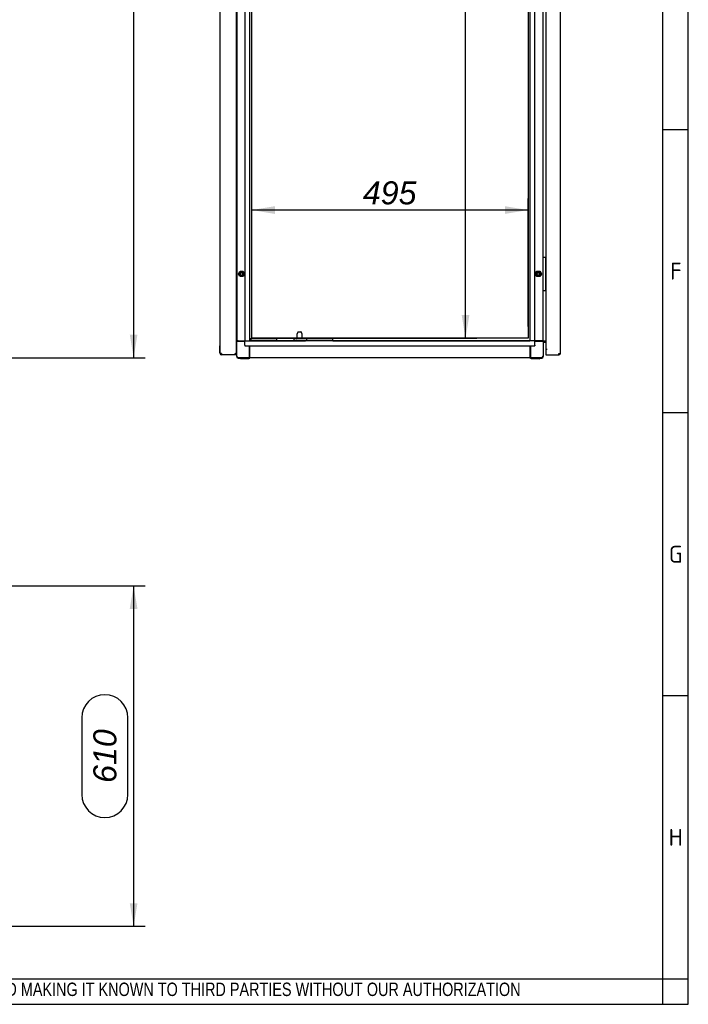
# Model space of a CAD drawing. Extents: x -10 to 412, y 11 to 308.
# Tile 6 of 9: x 332 to 412, y 11 to 129. Entities that reach past the tile are written whole.
import ezdxf
from ezdxf.lldxf.tags import DXFTag

# ---------------------------------------------------------------- set-up
doc = ezdxf.new("R2010")
doc.units = 0
doc.layers.get('0').update_dxf_attribs({"linetype": 'CONTINUOUS'})
for name, color, linetype in [('_TRANSLATION', 7, 'CONTINUOUS'), ('AE00198_03', 7, 'CONTINUOUS'), ('AE00219_00', 7, 'CONTINUOUS'), ('AE00219_03', 7, 'CONTINUOUS'), ('AE00368_00', 7, 'CONTINUOUS'), ('AE00500_10', 7, 'CONTINUOUS'), ('DEFAULT', 7, 'CONTINUOUS'), ('DV3__TRANSLATION', 7, 'CONTINUOUS'), ('F0000000_08', 7, 'CONTINUOUS'), ('F0000001_34', 7, 'CONTINUOUS'), ('F0000001_35', 7, 'CONTINUOUS'), ('F0000001_41', 7, 'CONTINUOUS'), ('M0000000_06', 7, 'CONTINUOUS'), ('M0000000_14', 7, 'CONTINUOUS'), ('M0000000_39', 7, 'CONTINUOUS'), ('M0000000_40', 7, 'CONTINUOUS'), ('M0000000_52', 7, 'CONTINUOUS'), ('M0000000_57', 7, 'CONTINUOUS')]:
    doc.layers.add(name, color=color, linetype=linetype)
doc.styles.add('SEACAD_ARIAL', font='arial.ttf')
doc.styles.add('SEACAD_ARIALI', font='ariali.ttf')
tags = doc.linetypes.add('CENTER2', pattern=[28.575, 19.05, -3.175, 3.175, -3.175]).pattern_tags.tags
tags[10:11] = [DXFTag(74, 4), DXFTag(75, 0), DXFTag(340, '0'), DXFTag(46, 0.0), DXFTag(50, 0.0), DXFTag(44, 0.0), DXFTag(45, 0.0)]
tags[8:9] = [DXFTag(74, 4), DXFTag(75, 0), DXFTag(340, '0'), DXFTag(46, 0.0), DXFTag(50, 0.0), DXFTag(44, 0.0), DXFTag(45, 0.0)]
tags[6:7] = [DXFTag(74, 4), DXFTag(75, 0), DXFTag(340, '0'), DXFTag(46, 0.0), DXFTag(50, 0.0), DXFTag(44, 0.0), DXFTag(45, 0.0)]
tags[4:5] = [DXFTag(74, 4), DXFTag(75, 0), DXFTag(340, '0'), DXFTag(46, 0.0), DXFTag(50, 0.0), DXFTag(44, 0.0), DXFTag(45, 0.0)]
doc.dimstyles.new('ISO', dxfattribs={"dimtxt": 2.75, "dimasz": 2.75, "dimexe": 1.375, "dimexo": 1.375, "dimgap": 0.6875, "dimtad": 1, "dimdec": 1, "dimlfac": 15, "dimtxsty": 'SEACAD_ARIAL', "dimblk1": '_SE_FILLED', "dimblk2": '_SE_FILLED', "dimsah": 1, "dimcen": 1.375, "dimazin": 3, "dimtfac": 0.7, "dimtdec": 3, "dimtmove": 0, "dimatfit": 3})

# ---------------------------------------------------------------- blocks, each defined once
blk = doc.blocks.new('SE2')
at = {"layer": 'AE00198_03', "color": 7, "linetype": 'CONTINUOUS'}
for p, q in [((395.07, 100.06), (395.04, 100.06)), ((395.04, 99.36), (395.07, 99.36)), ((395.07, 97.06), (395.04, 97.06)), ((395.04, 96.36), (395.07, 96.36))]:
    blk.add_line(p, q, dxfattribs=at)
at = {"layer": 'AE00219_00', "color": 7, "linetype": 'CONTINUOUS'}
for p, q in [((360.38, 90.25), (360.41, 90.23)), ((360.41, 90.23), (360.81, 90.23)), ((360.41, 90.23), (360.41, 90.21)), ((360.81, 90.23), (360.83, 90.25)), ((360.81, 90.21), (360.81, 90.23)), ((362.05, 90.25), (362.07, 90.23)), ((362.07, 90.23), (362.47, 90.23)), ((362.07, 90.23), (362.07, 90.21)), ((362.47, 90.23), (362.49, 90.25)), ((362.47, 90.21), (362.47, 90.23)), ((367.05, 90.25), (367.07, 90.23)), ((367.47, 90.23), (367.07, 90.23)), ((367.07, 90.23), (367.07, 90.21)), ((367.47, 90.23), (367.49, 90.25)), ((367.47, 90.21), (367.47, 90.23)), ((368.72, 90.25), (368.74, 90.23)), ((369.14, 90.23), (368.74, 90.23)), ((368.74, 90.23), (368.74, 90.21)), ((369.14, 90.23), (369.16, 90.25)), ((369.14, 90.21), (369.14, 90.23))]:
    blk.add_line(p, q, dxfattribs=at)
at = {"layer": 'AE00219_03', "color": 7, "linetype": 'CONTINUOUS'}
for p, q in [((356.13, 97.11), (356.13, 96.31)), ((356.14, 97.11), (356.13, 97.11)), ((356.13, 96.31), (356.14, 96.31)), ((356.13, 88.81), (356.13, 89.61)), ((356.14, 89.61), (356.13, 89.61)), ((356.13, 88.81), (356.14, 88.81))]:
    blk.add_line(p, q, dxfattribs=at)
at = {"layer": 'AE00368_00', "color": 7, "linetype": 'CONTINUOUS'}
for p, q in [((359.93, 90.25), (359.93, 90.21)), ((361.29, 90.21), (361.29, 90.25)), ((361.59, 90.25), (361.59, 90.21)), ((362.95, 90.25), (362.91, 90.25)), ((362.95, 90.21), (362.95, 90.25)), ((366.59, 90.25), (366.59, 90.21)), ((367.95, 90.21), (367.95, 90.25)), ((368.26, 90.25), (368.26, 90.21)), ((369.62, 90.25), (369.57, 90.25)), ((369.62, 90.21), (369.62, 90.25))]:
    blk.add_line(p, q, dxfattribs=at)
for centre, start, end in [((360.18, 90.2), 16.7724, 90), ((361.03, 90.2), 90, 163.2276), ((361.85, 90.2), 16.7724, 90), ((362.7, 90.2), 90, 163.2276), ((366.85, 90.2), 16.6015, 90), ((367.7, 90.2), 90, 163.3985), ((368.51, 90.2), 16.6015, 90), ((369.37, 90.2), 90, 163.3985)]:
    blk.add_arc(centre, 0.0467, start, end, dxfattribs=at)
at = {"layer": 'AE00500_10', "color": 7, "linetype": 'CONTINUOUS'}
for p, q in [((358.11, 100.03), (358.14, 100.03)), ((358.14, 99.4), (358.11, 99.4)), ((358.35, 98.22), (358.52, 98.53)), ((358.52, 97.9), (358.35, 98.21)), ((358.42, 98.21), (358.56, 98.46)), ((358.56, 97.96), (358.42, 98.21)), ((358.53, 98.53), (358.89, 98.53)), ((358.89, 97.9), (358.53, 97.9)), ((358.56, 98.46), (358.85, 98.46)), ((358.85, 97.96), (358.56, 97.96)), ((358.85, 98.46), (359, 98.21)), ((359, 98.21), (358.85, 97.96)), ((358.89, 98.53), (359.07, 98.22)), ((359.07, 98.21), (358.89, 97.9)), ((393.81, 98.22), (393.99, 98.53)), ((393.99, 97.9), (393.81, 98.21)), ((393.88, 98.21), (394.03, 98.46)), ((394.03, 97.96), (393.88, 98.21)), ((393.99, 98.53), (394.35, 98.53)), ((394.35, 97.9), (393.99, 97.9)), ((394.03, 98.46), (394.32, 98.46)), ((394.32, 97.96), (394.03, 97.96)), ((394.32, 98.46), (394.46, 98.21)), ((394.46, 98.21), (394.32, 97.96)), ((394.35, 98.53), (394.53, 98.22)), ((394.53, 98.21), (394.35, 97.9)), ((358.11, 97.03), (358.14, 97.03)), ((358.14, 96.4), (358.11, 96.4))]:
    blk.add_line(p, q, dxfattribs=at)
for centre in [(358.71, 98.21), (394.17, 98.21)]:
    blk.add_circle(centre, 0.164, dxfattribs=at)
for centre, radius, start, end in [((358.35, 98.21), 0.00333, 150, 210), ((358.71, 98.21), 0.2, 75, 15), ((358.53, 98.52), 0.00333, 90, 150), ((358.53, 97.9), 0.00333, 210, 270), ((358.89, 98.52), 0.00333, 30, 90), ((358.89, 97.9), 0.00333, 270, 330), ((359.06, 98.21), 0.00333, 330, 30), ((393.82, 98.21), 0.00333, 150, 210), ((394.17, 98.21), 0.2, 75, 15), ((393.99, 98.52), 0.00333, 90, 150), ((393.99, 97.9), 0.00333, 210, 270), ((394.35, 98.52), 0.00333, 30, 90), ((394.35, 97.9), 0.00333, 270, 330), ((394.53, 98.21), 0.00333, 330, 30)]:
    blk.add_arc(centre, radius, start, end, dxfattribs=at)
at = {"layer": 'DV3__TRANSLATION', "color": 7, "linetype": 'CENTER2'}
for p, q in [((359.94, 90.55), (359.94, 219.21)), ((392.94, 219.21), (392.94, 90.55)), ((392.94, 90.55), (359.94, 90.55))]:
    blk.add_line(p, q, dxfattribs=at)
at = {"layer": 'F0000000_08', "color": 7, "linetype": 'CONTINUOUS'}
for p, q in [((394.74, 96.25), (394.74, 100.18)), ((394.77, 100.21), (394.81, 100.21)), ((394.81, 100.21), (394.97, 100.21)), ((394.97, 100.21), (395.01, 100.21)), ((395.01, 100.21), (395.01, 100.21)), ((395.02, 100.21), (395.01, 100.21)), ((395.04, 100.18), (395.04, 96.25)), ((395.05, 100.2), (395.07, 100.17)), ((394.81, 96.21), (394.77, 96.21)), ((394.97, 96.21), (394.81, 96.21)), ((395.01, 96.21), (394.97, 96.21)), ((395.01, 96.21), (395.01, 96.21)), ((395.07, 96.26), (395.05, 96.23))]:
    blk.add_line(p, q, dxfattribs=at)
for centre, start, end in [((394.77, 100.18), 90, 180), ((395.01, 100.18), 0, 90), ((395.02, 100.18), 36.8699, 90), ((394.77, 96.25), 180, 270), ((395.01, 96.25), 270, 0), ((395.02, 96.25), 270, 323.1301)]:
    blk.add_arc(centre, 0.0333, start, end, dxfattribs=at)
at = {"layer": 'F0000001_34', "color": 7, "linetype": 'CONTINUOUS'}
for p, q in [((395.07, 220.55), (395.07, 89.21)), ((396.81, 88.73), (396.81, 221.03)), ((395.23, 89.21), (395.07, 89.21)), ((395.07, 89.21), (395.07, 88.73)), ((395.22, 89.21), (395.07, 89.21)), ((395.07, 88.73), (395.07, 88.55)), ((395.07, 88.55), (396.62, 88.55)), ((395.22, 89.21), (395.23, 89.21)), ((395.23, 89.21), (395.23, 89.21)), ((396.62, 88.73), (396.81, 88.73)), ((396.62, 88.55), (396.62, 88.55))]:
    blk.add_line(p, q, dxfattribs=at)
for centre, radius, start, end in [((385.02, 88.72), 11.6, 359.1297, 0.0518), ((396.62, 88.73), 0.187, 270.0021, 359.9979)]:
    blk.add_arc(centre, radius, start, end, dxfattribs=at)
at = {"layer": 'F0000001_35', "color": 7, "linetype": 'CONTINUOUS'}
blk.add_open_spline([(395.08, 88.73), (395.07, 88.72), (395.07, 88.71), (395.07, 88.7)], degree=3, dxfattribs=at)
at = {"layer": 'F0000001_41', "color": 7, "linetype": 'CONTINUOUS'}
for p, q in [((356.14, 88.73), (356.14, 221.03)), ((358.11, 88.65), (358.11, 221.11)), ((356.33, 88.73), (356.14, 88.73)), ((356.14, 88.66), (356.15, 88.67)), ((358.01, 88.55), (356.33, 88.55)), ((356.33, 88.55), (356.33, 88.55)), ((358.01, 88.65), (357.92, 88.73)), ((358.01, 88.65), (357.92, 88.73)), ((358.01, 88.55), (358.01, 88.65)), ((358.11, 88.65), (358.01, 88.65)), ((358.11, 88.65), (358.01, 88.65)), ((358.11, 88.55), (358.01, 88.55)), ((358.11, 88.55), (358.11, 88.65))]:
    blk.add_line(p, q, dxfattribs=at)
for centre, radius, start, end in [((356.33, 88.73), 0.187, 180, 270), ((367.93, 88.72), 11.6, 179.9482, 180.8703)]:
    blk.add_arc(centre, radius, start, end, dxfattribs=at)
at = {"layer": 'M0000000_06', "color": 7, "linetype": 'CONTINUOUS'}
for p, q in [((358.31, 90.21), (358.11, 90.21)), ((358.31, 90.15), (358.11, 90.15)), ((358.14, 88.38), (358.14, 90.15)), ((358.31, 90.21), (359.11, 90.21)), ((359.11, 90.15), (358.31, 90.15)), ((359.64, 88.38), (359.64, 89.61)), ((359.71, 88.38), (359.71, 89.61)), ((393.17, 89.61), (393.17, 88.38)), ((393.24, 89.61), (393.24, 88.38)), ((394.57, 90.21), (393.77, 90.21)), ((394.57, 90.15), (393.77, 90.15)), ((394.79, 90.21), (394.57, 90.21)), ((394.79, 90.15), (394.57, 90.15)), ((394.74, 90.15), (394.74, 88.38)), ((394.79, 90.15), (394.79, 90.21)), ((394.79, 88.38), (394.79, 90.15)), ((358.09, 88.65), (358.09, 88.65)), ((358.09, 88.55), (358.09, 88.38)), ((359.64, 88.16), (359.64, 88.38)), ((359.71, 88.16), (359.71, 88.38)), ((393.17, 88.38), (393.17, 88.16)), ((393.24, 88.38), (393.24, 88.16)), ((359.64, 88.21), (358.31, 88.21)), ((358.31, 88.16), (358.57, 88.16)), ((358.57, 88.1), (358.57, 88.21)), ((358.71, 88.08), (358.59, 88.08)), ((359.44, 88.08), (358.71, 88.08)), ((359.56, 88.08), (359.44, 88.08)), ((359.57, 88.1), (359.57, 88.21)), ((359.57, 88.16), (359.64, 88.16)), ((359.64, 88.16), (359.71, 88.16)), ((393.24, 88.16), (393.17, 88.16)), ((394.57, 88.21), (393.24, 88.21)), ((393.24, 88.16), (393.31, 88.16)), ((393.31, 88.1), (393.31, 88.21)), ((393.44, 88.08), (393.32, 88.08)), ((394.17, 88.08), (393.44, 88.08)), ((394.29, 88.08), (394.17, 88.08)), ((394.31, 88.1), (394.31, 88.21)), ((394.31, 88.16), (394.57, 88.16))]:
    blk.add_line(p, q, dxfattribs=at)
for centre, radius, start, end in [((358.31, 88.38), 0.217, 180, 270), ((358.31, 88.38), 0.167, 180, 270), ((394.57, 88.38), 0.167, 270, 0), ((394.57, 88.38), 0.217, 270, 0), ((358.59, 88.1), 0.0167, 180, 270), ((359.56, 88.1), 0.0167, 270, 0), ((393.32, 88.1), 0.0167, 180, 270), ((394.29, 88.1), 0.0167, 270, 0)]:
    blk.add_arc(centre, radius, start, end, dxfattribs=at)
at = {"layer": 'M0000000_14', "color": 7, "linetype": 'CONTINUOUS'}
for p, q in [((358.14, 219.55), (358.14, 90.21)), ((359.11, 219.55), (359.11, 90.21)), ((359.71, 90.21), (359.71, 219.55)), ((393.17, 219.55), (393.17, 90.21)), ((393.77, 90.21), (393.77, 219.55)), ((394.74, 100.18), (394.74, 134.58)), ((394.74, 90.21), (394.74, 96.25)), ((359.19, 90.21), (359.11, 90.21)), ((359.19, 90.21), (359.46, 90.21)), ((359.46, 90.21), (359.71, 90.21)), ((393.42, 90.21), (393.17, 90.21)), ((393.69, 90.21), (393.42, 90.21)), ((393.69, 90.21), (393.77, 90.21)), ((394.79, 90.21), (394.83, 90.21)), ((394.83, 90.21), (395.07, 90.21))]:
    blk.add_line(p, q, dxfattribs=at)
at = {"layer": 'M0000000_39', "color": 7, "linetype": 'CONTINUOUS'}
for p, q in [((359.11, 89.97), (359.11, 90.21)), ((359.11, 89.7), (359.11, 89.97)), ((359.11, 89.7), (359.11, 89.61)), ((359.11, 89.61), (393.77, 89.61)), ((393.17, 90.21), (359.71, 90.21)), ((393.77, 89.97), (393.77, 90.21)), ((393.77, 89.7), (393.77, 89.97)), ((393.77, 89.7), (393.77, 89.61)), ((393.17, 88.21), (359.71, 88.21))]:
    blk.add_line(p, q, dxfattribs=at)
at = {"layer": 'M0000000_40', "color": 7, "linetype": 'CONTINUOUS'}
for p, q in [((359.72, 90.21), (366.34, 90.21)), ((359.72, 90.21), (359.72, 90.21)), ((369.62, 90.21), (393.16, 90.21)), ((393.16, 90.21), (393.16, 90.21))]:
    blk.add_line(p, q, dxfattribs=at)
at = {"layer": 'M0000000_52', "color": 7, "linetype": 'CONTINUOUS'}
for p, q in [((394.87, 90.13), (394.79, 90.13)), ((394.87, 90.21), (394.87, 90.13)), ((394.87, 90.13), (394.87, 90.05)), ((395.07, 90.13), (394.87, 90.13)), ((394.87, 90.13), (395.07, 90.13)), ((394.87, 90.05), (395.07, 90.05))]:
    blk.add_line(p, q, dxfattribs=at)
for radius, end in [(0.213, 112.9934), (0.133, 128.6822)]:
    blk.add_arc((394.87, 89.91), radius, 90, end, dxfattribs=at)
at = {"layer": 'M0000000_57', "color": 7, "linetype": 'CONTINUOUS'}
for p, q in [((365.46, 91.3), (365.31, 91.02)), ((365.31, 91.01), (365.31, 90.48)), ((365.49, 91.31), (365.79, 91.31)), ((365.97, 91.02), (365.82, 91.3)), ((365.97, 90.48), (365.97, 91.01)), ((359.84, 90.45), (359.71, 90.45)), ((359.81, 90.41), (359.81, 90.28)), ((359.81, 90.25), (359.84, 90.25)), ((360.14, 90.45), (359.84, 90.45)), ((359.84, 90.25), (360.14, 90.25)), ((362.61, 90.45), (360.14, 90.45)), ((360.14, 90.25), (362.61, 90.25)), ((362.91, 90.45), (362.61, 90.45)), ((362.61, 90.25), (362.91, 90.25)), ((362.94, 90.28), (362.94, 90.41)), ((362.94, 90.25), (362.94, 90.28)), ((364.94, 90.41), (364.94, 90.28)), ((365.27, 90.45), (364.97, 90.45)), ((364.97, 90.25), (365.27, 90.25)), ((366.21, 90.45), (365.27, 90.45)), ((365.27, 90.25), (366.21, 90.25)), ((366.51, 90.45), (366.21, 90.45)), ((366.47, 90.41), (366.47, 90.28)), ((366.48, 90.25), (366.51, 90.25)), ((366.81, 90.45), (366.51, 90.45)), ((366.51, 90.25), (366.81, 90.25)), ((369.27, 90.45), (366.81, 90.45)), ((366.81, 90.25), (369.27, 90.25)), ((369.57, 90.45), (369.27, 90.45)), ((369.27, 90.25), (369.57, 90.25)), ((369.61, 90.28), (369.61, 90.41)), ((369.61, 90.25), (369.61, 90.28))]:
    blk.add_line(p, q, dxfattribs=at)
for centre, radius, start, end in [((365.34, 91.01), 0.0333, 150.9454, 180), ((365.49, 91.28), 0.0333, 90, 150.9454), ((365.79, 91.28), 0.0333, 29.0546, 90), ((365.94, 91.01), 0.0333, 0, 29.0546), ((359.84, 90.41), 0.0333, 90, 180), ((359.84, 90.28), 0.0333, 180, 270), ((362.91, 90.41), 0.0333, 0, 90), ((362.91, 90.28), 0.0333, 270, 0), ((364.97, 90.41), 0.0333, 90, 180), ((364.97, 90.28), 0.0333, 180, 270), ((365.27, 90.48), 0.0333, 270, 0), ((366.01, 90.48), 0.0333, 180, 270), ((366.21, 89.98), 0.267, 61.1042, 90), ((366.51, 90.41), 0.0333, 90, 180), ((366.51, 90.28), 0.0333, 180, 270), ((369.57, 90.41), 0.0333, 0, 90), ((369.57, 90.28), 0.0333, 270, 0)]:
    blk.add_arc(centre, radius, start, end, dxfattribs=at)
blk = doc.blocks.new('DMBLK144')
at = {"layer": '_TRANSLATION', "linetype": 'CONTINUOUS'}
for points in [[(385.93, 216.46), (385.47, 219.21), (385.01, 216.46)], [(385.93, 93.3), (385.01, 93.3), (385.47, 90.55)]]:
    blk.add_hatch(color=7, dxfattribs=at).paths.add_polyline_path(points)
at = {"layer": '_TRANSLATION', "color": 7, "linetype": 'CONTINUOUS'}
for p, q in [((385.47, 90.55), (385.47, 219.21)), ((361.31, 90.55), (386.84, 90.55))]:
    blk.add_line(p, q, dxfattribs=at)
at = {"layer": '_TRANSLATION', "color": 7, "linetype": 'CONTINUOUS', "style": 'SEACAD_ARIALI'}
blk.add_text('1930', height=2.75, rotation=90, dxfattribs=at).set_placement((384.78, 148.41))
blk = doc.blocks.new('_SE_FILLED')
at = {"color": 0}
blk.add_line((0, 0), (-1, 0), dxfattribs=at)
blk.add_solid([(0, 0), (-1, -0.1665), (-1, 0.1665), (0, 0)], dxfattribs=at)
blk = doc.blocks.new('DMBLK145')
at = {"layer": '_TRANSLATION', "linetype": 'CONTINUOUS'}
for points in [[(362.69, 106.31), (359.94, 105.85), (362.69, 105.39)], [(390.19, 106.31), (390.19, 105.39), (392.94, 105.85)]]:
    blk.add_hatch(color=7, dxfattribs=at).paths.add_polyline_path(points)
at = {"layer": '_TRANSLATION', "color": 7, "linetype": 'CONTINUOUS'}
for p, q in [((359.94, 91.92), (359.94, 107.22)), ((392.94, 91.92), (392.94, 107.22)), ((392.94, 105.85), (359.94, 105.85))]:
    blk.add_line(p, q, dxfattribs=at)
at = {"layer": '_TRANSLATION', "color": 7, "linetype": 'CONTINUOUS', "style": 'SEACAD_ARIALI'}
blk.add_text('495', height=2.75, dxfattribs=at).set_placement((373.2, 106.53))
blk = doc.blocks.new('DMBLK155')
at = {"layer": '_TRANSLATION', "linetype": 'CONTINUOUS'}
for points in [[(346.27, 58.2), (345.81, 60.95), (345.35, 58.2)], [(346.27, 23.03), (345.35, 23.03), (345.81, 20.28)]]:
    blk.add_hatch(color=7, dxfattribs=at).paths.add_polyline_path(points)
at = {"layer": '_TRANSLATION', "color": 7, "linetype": 'CONTINUOUS'}
for p, q in [((331.21, 60.95), (347.19, 60.95)), ((345.81, 60.95), (345.81, 20.28)), ((339.62, 45.2), (339.62, 36.03)), ((345.12, 36.03), (345.12, 45.2)), ((331.21, 20.28), (347.19, 20.28))]:
    blk.add_line(p, q, dxfattribs=at)
for centre, start, end in [((342.37, 45.2), 0, 180), ((342.37, 36.03), 180, 0)]:
    blk.add_arc(centre, 2.75, start, end, dxfattribs=at)
at = {"layer": '_TRANSLATION', "color": 7, "linetype": 'CONTINUOUS', "style": 'SEACAD_ARIALI'}
blk.add_text('610', height=2.75, rotation=90, dxfattribs=at).set_placement((343.75, 37.41))
blk = doc.blocks.new('DMBLK156')
at = {"layer": '_TRANSLATION', "linetype": 'CONTINUOUS'}
for points in [[(346.27, 219.03), (345.81, 221.78), (345.35, 219.03)], [(346.27, 90.96), (345.35, 90.96), (345.81, 88.21)]]:
    blk.add_hatch(color=7, dxfattribs=at).paths.add_polyline_path(points)
at = {"layer": '_TRANSLATION', "color": 7, "linetype": 'CONTINUOUS'}
for p, q in [((329.81, 221.78), (347.19, 221.78)), ((345.81, 221.78), (345.81, 88.21)), ((339.62, 160.65), (339.62, 149.35)), ((345.12, 149.35), (345.12, 160.65)), ((329.53, 88.21), (347.19, 88.21))]:
    blk.add_line(p, q, dxfattribs=at)
for centre, start, end in [((342.37, 160.65), 0, 180), ((342.37, 149.35), 180, 0)]:
    blk.add_arc(centre, 2.75, start, end, dxfattribs=at)
at = {"layer": '_TRANSLATION', "color": 7, "linetype": 'CONTINUOUS', "style": 'SEACAD_ARIALI'}
blk.add_text('2000', height=2.75, rotation=90, dxfattribs=at).set_placement((343.75, 150.72))

msp = doc.modelspace()

# ---------------------------------------------------------------- linework, layer by layer
at = {"color": 7, "linetype": 'CONTINUOUS'}
for p, q in [((412.092, 10.9591), (412.092, 287.5885)), ((412.092, 115.4523), (409.0633, 115.4523)), ((412.092, 81.6309), (409.0633, 81.6309)), ((412.092, 47.8094), (409.0633, 47.8094)), ((6.2345, 10.9591), (412.092, 10.9591))]:
    msp.add_line(p, q, dxfattribs=at)
at = {"layer": 'DEFAULT', "color": 7, "linetype": 'CONTINUOUS'}
for p, q in [((409.0633, 10.9591), (409.0633, 287.5885)), ((6.2345, 13.9879), (412.092, 13.9879))]:
    msp.add_line(p, q, dxfattribs=at)

# ---------------------------------------------------------------- block references
at = {"layer": '_TRANSLATION'}
msp.add_blockref('SE2', (0, 0), dxfattribs=at)

# ---------------------------------------------------------------- texts
for s, insert, char_height, width, attachment_point in [('{\\fSolid Edge ANSI|b0||i0||c0|p34;\\C7;\\H2.019192;\\W1.;F}', (410.6121, 97.5377), 2.019192, 2.271601, 8), ('{\\fSolid Edge ANSI|b0||i0||c0|p34;\\C7;\\H2.019192;\\W1.;G}', (410.5863, 63.7163), 2.019192, 2.5871, 8), ('{\\fSolid Edge ANSI|b0||i0||c0|p34;\\C7;\\H2.019192;\\W1.;H}', (410.5882, 29.8948), 2.019192, 2.713299, 8), ('{\\fArial Narrow|b0||i0||c0|p34;\\C7;\\H1.6;\\W0.94;IN ACCORDANCE WITH THE LAW, WE RESERVE THE OWNERSHIP OF THIS DESIGN WITH THE PROHIBITION OF REPRODUCING IT AND MAKING IT KNOWN TO THIRD PARTIES WITHOUT OUR AUTHORIZATION}', (219.6882, 11.6523), 1.6, 181.995713, 7)]:
    msp.add_mtext(s, dxfattribs=dict(insert=insert, char_height=char_height, width=width, attachment_point=attachment_point))

# ---------------------------------------------------------------- dimensions: what is measured, and where the dimension line sits
at = {"layer": '_TRANSLATION', "color": 7, "linetype": 'CONTINUOUS'}
dim = msp.add_linear_dim(base=(345.8121, 221.7814), p1=(328.4395, 221.7814), p2=(328.1544, 88.2147), angle=269.877697, text='\\A1;<>', dimstyle='ISO', override={"dimdec": 0, "dimrnd": 10, "dimtdec": 4}, dxfattribs=at)
dim.commit()
dim.dimension.update_dxf_attribs({"geometry": 'DMBLK156', "text_midpoint": (345.8121, 154.998), "dimtype": 161})
for base, p1, p2, angle, picture, middle, dimtype in [((385.4686, 219.2147), (359.9397, 90.548), (392.9397, 219.2147), 90, 'DMBLK144', (385.4686, 152.6858), 160), ((345.8121, 60.9505), (329.8395, 60.9505), (329.8395, 20.2839), 270, 'DMBLK155', (345.8121, 40.6172), 161)]:
    dim = msp.add_linear_dim(base=base, p1=p1, p2=p2, angle=angle, text='\\A1;<>', dimstyle='ISO', dxfattribs=at)
    dim.commit()
    dim.dimension.update_dxf_attribs({"geometry": picture, "text_midpoint": middle, "dimtype": dimtype})
dim = msp.add_linear_dim(base=(359.9397, 105.8467), p1=(392.9397, 90.548), p2=(359.9397, 90.548), text='\\A1;<>', dimstyle='ISO', dxfattribs=at)
dim.commit()
dim.dimension.update_dxf_attribs({"geometry": 'DMBLK145', "text_midpoint": (376.4397, 105.8467), "dimtype": 160})

doc.saveas('drawing.dxf')
